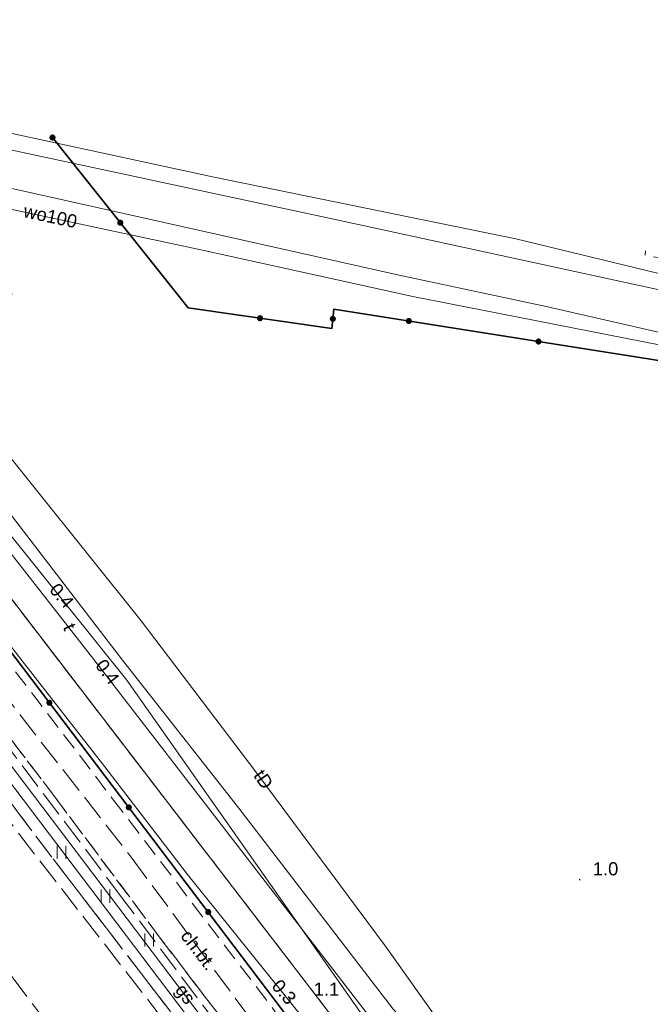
# Model space of a CAD drawing. Extents: x 5479252 to 5479673, y 5984576 to 5984875.
# Tile 8 of 36: x 5479360 to 5479396, y 5984761 to 5984817. Entities that reach past the tile are written whole.
import ezdxf
from ezdxf.enums import TextEntityAlignment as Align

# ---------------------------------------------------------------- set-up
doc = ezdxf.new("R2010")
doc.units = 0
for name, pattern in [('PRZER1-1', [1, 0.5, -0.5]), ('PRZER2-1', [1.5, 1, -0.5]), ('PRZER3-1', [2, 1.5, -0.5])]:
    doc.linetypes.add(name, pattern=pattern)
doc.layers.get('0').update_dxf_attribs({"linetype": 'CONTINUOUS'})
for name, color, linetype, lineweight, true_color in [('GELULI', 7, 'CONTINUOUS', 18, 0xfeffff), ('GESKKL', 7, 'CONTINUOUS', 18, 0x24bc24), ('GESUZY', 7, 'CONTINUOUS', 18, 0x008000), ('GULEPR', 1, 'CONTINUOUS', 18, 0xff0000), ('GULGPR', 7, 'CONTINUOUS', 18, 0xbfbf00), ('GULGPR_O', 7, 'CONTINUOUS', 18, 0xbfbf00), ('GULKPR', 7, 'CONTINUOUS', 18, 0x803300), ('GULTPR', 7, 'CONTINUOUS', 18, 0xff9100), ('GULTPR_O', 7, 'CONTINUOUS', 18, 0xff9100), ('GULWPR', 5, 'CONTINUOUS', 18, 0x0000ff), ('GULWPR_O', 5, 'CONTINUOUS', 18, 0x0000ff)]:
    doc.layers.add(name, color=color, linetype=linetype, lineweight=lineweight, true_color=true_color)
for name, color, linetype, lineweight in [('GESDZI', 7, 'CONTINUOUS', 18), ('GESOZN', 7, 'CONTINUOUS', 18), ('GSLKOG', 7, 'CONTINUOUS', 35), ('GSPWPN', 7, 'CONTINUOUS', 13), ('GSPWPN_O', 7, 'CONTINUOUS', 13), ('GSSKOA', 7, 'CONTINUOUS', 18), ('GSSKOD', 7, 'CONTINUOUS', 18), ('GSSKOD_O', 7, 'CONTINUOUS', 18), ('GSSUTR', 7, 'CONTINUOUS', 18), ('GUPPRZ_O', 7, 'CONTINUOUS', 18)]:
    doc.layers.add(name, color=color, linetype=linetype, lineweight=lineweight)
doc.styles.add('Arial', font='arial.ttf')

# ---------------------------------------------------------------- blocks, each defined once
blk = doc.blocks.new('GSPWPN1')
blk.add_hatch(color=0).paths.add_polyline_path([(-0.045, 0), (-0.043467, -0.011647), (-0.038971, -0.0225), (-0.03182, -0.03182), (-0.0225, -0.038971), (-0.011647, -0.043467), (0, -0.045), (0.011647, -0.043467), (0.0225, -0.038971), (0.03182, -0.03182), (0.038971, -0.0225), (0.043467, -0.011647), (0.045, 0), (0.043467, 0.011647), (0.038971, 0.0225), (0.03182, 0.03182), (0.0225, 0.038971), (0.011647, 0.043467), (0, 0.045), (-0.011647, 0.043467), (-0.0225, 0.038971), (-0.03182, 0.03182), (-0.038971, 0.0225), (-0.043467, 0.011647)])
blk = doc.blocks.new('KOLO')
blk.add_hatch(color=0).paths.add_polyline_path([(-0.175, 0), (-0.169037, -0.045293), (-0.151554, -0.0875), (-0.123744, -0.123744), (-0.0875, -0.151554), (-0.045293, -0.169037), (0, -0.175), (0.045293, -0.169037), (0.0875, -0.151554), (0.123744, -0.123744), (0.151554, -0.0875), (0.169037, -0.045293), (0.175, 0), (0.169037, 0.045293), (0.151554, 0.0875), (0.123744, 0.123744), (0.0875, 0.151554), (0.045293, 0.169037), (0, 0.175), (-0.045293, 0.169037), (-0.0875, 0.151554), (-0.123744, 0.123744), (-0.151554, 0.0875), (-0.169037, 0.045293)])
blk = doc.blocks.new('GSLKOG1')
blk.add_hatch(color=0).paths.add_polyline_path([(-0.175, 0), (-0.169037, -0.045293), (-0.151554, -0.0875), (-0.123744, -0.123744), (-0.0875, -0.151554), (-0.045293, -0.169037), (0, -0.175), (0.045293, -0.169037), (0.0875, -0.151554), (0.123744, -0.123744), (0.151554, -0.0875), (0.169037, -0.045293), (0.175, 0), (0.169037, 0.045293), (0.151554, 0.0875), (0.123744, 0.123744), (0.0875, 0.151554), (0.045293, 0.169037), (0, 0.175), (-0.045293, 0.169037), (-0.0875, 0.151554), (-0.123744, 0.123744), (-0.151554, 0.0875), (-0.169037, 0.045293)])
blk = doc.blocks.new('GSSUTR1')
at = {"color": 0}
for points in [[(-0.25666, 0.36165), (-0.25666, -0.38835)], [(0.24334, -0.38835), (0.24334, 0.36165)]]:
    blk.add_lwpolyline(points, dxfattribs=at)

msp = doc.modelspace()

# ---------------------------------------------------------------- linework, layer by layer
at = {"layer": 'GELULI', "color": 7, "linetype": 'PRZER3-1', "lineweight": 18, "true_color": 0xffffff, "elevation": 9.97}
msp.add_lwpolyline([(5479284.011, 5984868.57), (5479381.554, 5984743.001), (5479416.342, 5984683.732), (5479421.496, 5984655.386)], dxfattribs=at)
at = {"layer": 'GESDZI', "color": 7, "linetype": 'Continuous', "lineweight": 18, "elevation": 10.22}
for points in [[(5479273.762, 5984868.57), (5479320.29, 5984807.58), (5479327.4, 5984798.78), (5479371.87, 5984740.74), (5479381.2, 5984727.47), (5479386.65, 5984719.71), (5479389.33, 5984715.73), (5479400.95, 5984692.74), (5479407, 5984674.47), (5479410.75, 5984650.74), (5479427.24, 5984651.75), (5479434.07, 5984654.6), (5479423.55, 5984689.01), (5479398.56, 5984731.62), (5479385.3, 5984750.66), (5479340.75, 5984808.64), (5479333.8, 5984817.55), (5479294.424, 5984868.57)], [(5479294.827, 5984868.57), (5479333.8, 5984817.55), (5479340.75, 5984808.64), (5479385.3, 5984750.66), (5479398.56, 5984731.62), (5479401.38, 5984729.48), (5479428.97, 5984735.35), (5479418.42, 5984784.61), (5479593.87, 5984758.28), (5479609.91, 5984691.17), (5479671.413, 5984704.239)]]:
    msp.add_lwpolyline(points, dxfattribs=at)
at = {"layer": 'GESKKL', "color": 82, "linetype": 'PRZER3-1', "lineweight": 18, "true_color": 0x24bc24, "elevation": 10.06}
msp.add_lwpolyline([(5479382.41, 5984754.43), (5479423.04, 5984763.03), (5479418.42, 5984784.61), (5479487.419, 5984774.255), (5479491.08, 5984798.58), (5479486.39, 5984808.99), (5479458.45, 5984802.93), (5479449.04, 5984809.53), (5479441.75, 5984831.49), (5479366.06, 5984826.33), (5479329.027, 5984823.798), (5479333.8, 5984817.55), (5479340.75, 5984808.64)], close=True, dxfattribs=at)
at = {"layer": 'GESOZN', "color": 7, "linetype": 'Continuous', "lineweight": 18, "elevation": 10.1}
msp.add_lwpolyline([(5479294.827, 5984868.57), (5479333.8, 5984817.55), (5479340.75, 5984808.64), (5479385.3, 5984750.66), (5479398.56, 5984731.62), (5479401.38, 5984729.48), (5479424.55, 5984696.25), (5479434.07, 5984654.6), (5479444.46, 5984645.11), (5479448.686, 5984575.772)], dxfattribs=at)
at = {"layer": 'GESUZY', "color": 96, "linetype": 'PRZER1-1', "lineweight": 18, "true_color": 0x008000, "elevation": 10.08}
msp.add_lwpolyline([(5479270.86, 5984868.57), (5479272.39, 5984866.58), (5479287, 5984847.58), (5479334.11, 5984786.33), (5479368.08, 5984739.57), (5479377.78, 5984726.22), (5479383.9, 5984717.81), (5479394.81, 5984702.78), (5479405.9, 5984676.03), (5479409.718, 5984656.12), (5479410.75, 5984650.74), (5479427.24, 5984651.75), (5479434.07, 5984654.6), (5479423.55, 5984689.01), (5479398.56, 5984731.62), (5479385.3, 5984750.66), (5479382.41, 5984754.43), (5479340.75, 5984808.64), (5479333.8, 5984817.55), (5479329.027, 5984823.798), (5479294.827, 5984868.57)], dxfattribs=at)
msp.add_lwpolyline([(5479382.41, 5984754.43), (5479423.04, 5984763.03), (5479418.42, 5984784.61), (5479487.419, 5984774.255), (5479491.08, 5984798.58), (5479486.39, 5984808.99), (5479458.45, 5984802.93), (5479449.04, 5984809.53), (5479441.75, 5984831.49), (5479366.06, 5984826.33), (5479329.027, 5984823.798), (5479333.8, 5984817.55), (5479340.75, 5984808.64)], close=True, dxfattribs=at)
at = {"layer": 'GSLKOG', "color": 7, "linetype": 'Continuous', "lineweight": 35, "elevation": 10.18}
for points in [[(5479362.02, 5984810.36), (5479369.77, 5984800.63), (5479377.98, 5984799.46), (5479378.09, 5984800.56), (5479416.296, 5984794.53)], [(5479359.67, 5984801.45), (5479357.61, 5984783.67), (5479375.15, 5984760.57), (5479389.368, 5984741.508), (5479400.4, 5984726.52)]]:
    msp.add_lwpolyline(points, dxfattribs=at)
at = {"layer": 'GSSKOA', "color": 7, "linetype": 'PRZER3-1', "lineweight": 18, "elevation": 10.18}
for points in [[(5479391.07, 5984716.431), (5479389.33, 5984715.73), (5479387.483, 5984715.175), (5479385.28, 5984718.282), (5479387.732, 5984720.311), (5479389.06, 5984722.247), (5479380.755, 5984734.684), (5479370.815, 5984748.061), (5479366.584, 5984753.349), (5479348.967, 5984776.717), (5479321.823, 5984812.256), (5479305.091, 5984834.046), (5479290.746, 5984852.803), (5479288.209, 5984852.087), (5479287.995, 5984851.903), (5479286.922, 5984851.04), (5479286.071, 5984850.37), (5479284.665, 5984852.02), (5479283.066, 5984853.882), (5479285.147, 5984855.225), (5479286.887, 5984857.555), (5479278.355, 5984868.57)], [(5479286.12, 5984868.57), (5479296.069, 5984855.749), (5479301.269, 5984848.764), (5479314.771, 5984831.379), (5479325.711, 5984817.067), (5479329.13, 5984812.84), (5479331.525, 5984812.958), (5479334.008, 5984813.81), (5479336.006, 5984810.994), (5479334.492, 5984808.962), (5479333.831, 5984806.568), (5479341.206, 5984796.975), (5479349.01, 5984786.435), (5479362.66, 5984768.389), (5479376.046, 5984750.97), (5479385.466, 5984738.477), (5479392.01, 5984729.156), (5479396.266, 5984726.897)]]:
    msp.add_lwpolyline(points, dxfattribs=at)
at = {"layer": 'GSSKOD', "color": 7, "linetype": 'PRZER2-1', "lineweight": 18, "elevation": 10.18}
msp.add_lwpolyline([(5479396.266, 5984726.897), (5479391.584, 5984733.476), (5479382.376, 5984745.919), (5479378.45, 5984751.213), (5479368.235, 5984764.584), (5479362.093, 5984772.797), (5479352.59, 5984785.286), (5479345.09, 5984795.297), (5479337.081, 5984805.817), (5479334.492, 5984808.962), (5479336.006, 5984810.994), (5479336.66, 5984809.84), (5479342.559, 5984802.663), (5479350.342, 5984792.255), (5479356.269, 5984784.631), (5479365.455, 5984772.617), (5479374.788, 5984760.4), (5479384.731, 5984747.029), (5479394.844, 5984733.251), (5479400.485, 5984725.551)], close=True, dxfattribs=at)
at = {"layer": 'GSSUTR', "color": 7, "linetype": 'PRZER2-1', "lineweight": 18, "elevation": 10.1}
msp.add_lwpolyline([(5479396.266, 5984726.897), (5479392.01, 5984729.156), (5479385.466, 5984738.477), (5479376.046, 5984750.97), (5479362.66, 5984768.389), (5479349.01, 5984786.435), (5479341.206, 5984796.975), (5479333.831, 5984806.568), (5479334.492, 5984808.962), (5479337.081, 5984805.817), (5479345.09, 5984795.297), (5479352.59, 5984785.286), (5479362.093, 5984772.797), (5479368.235, 5984764.584), (5479378.45, 5984751.213), (5479382.376, 5984745.919), (5479391.584, 5984733.476)], close=True, dxfattribs=at)
at = {"layer": 'GULEPR', "color": 1, "linetype": 'Continuous', "lineweight": 18, "true_color": 0xff0000, "elevation": 10.14}
for points in [[(5479292.789, 5984868.57), (5479301.9, 5984856.7), (5479309.7, 5984846.28), (5479332.5, 5984816.8), (5479337.39, 5984810.26), (5479350.42, 5984793.1), (5479365.02, 5984774.44), (5479369.73, 5984768.29), (5479376.35, 5984760.09), (5479380.07, 5984756.12), (5479387.3, 5984746.47), (5479388.87, 5984744.19), (5479390.54, 5984740.62), (5479391.52, 5984738.79), (5479394.88, 5984734.3), (5479396.1, 5984733.54), (5479396.46, 5984732.86)], [(5479294.48, 5984868.57), (5479313.62, 5984844.51), (5479319.33, 5984838.04), (5479321.66, 5984837.99), (5479337.53, 5984818.34), (5479342.75, 5984809.93), (5479343.93, 5984807.31), (5479356.13, 5984791.47), (5479359.41, 5984787.93), (5479366.27, 5984779.39), (5479386.25, 5984751), (5479403.07, 5984730.06), (5479407.56, 5984730.25), (5479419.21, 5984731.54), (5479431.73, 5984733.93), (5479432.49, 5984731.13), (5479433.75, 5984725.83), (5479435.65, 5984717.82), (5479437.97, 5984714.16)], [(5479402.298, 5984797.959), (5479390.229, 5984800.704), (5479381.828, 5984802.496), (5479369.339, 5984805.296), (5479359.454, 5984807.508), (5479350.325, 5984809.552), (5479346.097, 5984810.449), (5479344.083, 5984811.174), (5479339.267, 5984817.017), (5479332.714, 5984824.989), (5479327.17, 5984831.859), (5479323.006, 5984836.918), (5479319.87, 5984841.044), (5479315.464, 5984846.42), (5479307.885, 5984855.623), (5479302.509, 5984861.392), (5479300.679, 5984863.427), (5479296.752, 5984868.57)]]:
    msp.add_lwpolyline(points, dxfattribs=at)
at = {"layer": 'GULEPR', "color": 1, "linetype": 'PRZER3-1', "lineweight": 18, "true_color": 0xff0000, "elevation": 10.14}
msp.add_lwpolyline([(5479471.11, 5984781.9), (5479469.79, 5984782.04), (5479469.82, 5984782.3), (5479469.79, 5984782.04), (5479468.23, 5984782.2), (5479468.26, 5984782.45), (5479468.23, 5984782.2), (5479457.16, 5984783.56), (5479456.16, 5984787.36), (5479446.73, 5984793.8), (5479446.78, 5984794.21), (5479441.51, 5984795.28), (5479435.96, 5984795.89), (5479421.39, 5984798.71), (5479421.42, 5984798.96), (5479421.39, 5984798.71), (5479395.87, 5984803.65), (5479395.9, 5984803.9)], dxfattribs=at)
at = {"layer": 'GULGPR', "color": 52, "linetype": 'Continuous', "lineweight": 18, "true_color": 0xbfbf00, "elevation": 10.14}
msp.add_lwpolyline([(5479439.43, 5984655.715), (5479435.468, 5984672.679), (5479413.012, 5984711.418), (5479407.66, 5984718.66), (5479407.407, 5984718.976), (5479393.592, 5984729.736), (5479337.954, 5984803.102), (5479327.447, 5984816.767), (5479287.868, 5984868.57)], dxfattribs=at)
at = {"layer": 'GULGPR', "color": 52, "linetype": 'PRZER3-1', "lineweight": 18, "true_color": 0xbfbf00, "elevation": 10.14}
msp.add_lwpolyline([(5479435.66, 5984671.51), (5479432.46, 5984684.35), (5479425.58, 5984688.49), (5479418.36, 5984703.11), (5479415.46, 5984708.04), (5479409.56, 5984716.5), (5479407.59, 5984718.78), (5479400.78, 5984728.64), (5479393.81, 5984729.69), (5479382.32, 5984745.27), (5479366.01, 5984766.94), (5479348.26, 5984790.41), (5479334.55, 5984808.07), (5479330.6, 5984813.19), (5479312.45, 5984836.81), (5479294.48, 5984860.25), (5479288.101, 5984868.57)], dxfattribs=at)
at = {"layer": 'GULKPR', "color": 36, "linetype": 'Continuous', "lineweight": 18, "true_color": 0x803300, "elevation": 10.14}
for points in [[(5479376.93, 5984750.69), (5479352.07, 5984783.48), (5479326.98, 5984815.8), (5479296.76, 5984855.61), (5479286.815, 5984868.57)], [(5479300.717, 5984868.57), (5479304.778, 5984863.224), (5479306.783, 5984860.684), (5479312.924, 5984853.061), (5479317.656, 5984847.225), (5479323.258, 5984840.753), (5479324.451, 5984839.268), (5479325.896, 5984837.484), (5479328.549, 5984834.197), (5479331.216, 5984830.903), (5479335.472, 5984825.807), (5479343.097, 5984816.676), (5479346.148, 5984812.504), (5479356.674, 5984810.277), (5479378.264, 5984805.655), (5479407.03, 5984799.428), (5479446.558, 5984791.143), (5479450.466, 5984769.725)], [(5479302.102, 5984868.57), (5479311.159, 5984857.173), (5479317.11, 5984849.986), (5479326.121, 5984838.954), (5479339.624, 5984822.28), (5479346.613, 5984813.353), (5479355.905, 5984811.416), (5479371.26, 5984808.104), (5479388.496, 5984804.567), (5479398.461, 5984802.153), (5479412.525, 5984798.925), (5479417.521, 5984797.381), (5479429.901, 5984795.64), (5479446.954, 5984791.963), (5479449.34, 5984778.615), (5479451.059, 5984769.783), (5479451.176, 5984769.184)]]:
    msp.add_lwpolyline(points, dxfattribs=at)
at = {"layer": 'GULTPR', "color": 30, "linetype": 'Continuous', "lineweight": 18, "true_color": 0xff9100, "elevation": 10.14}
for points in [[(5479433.826, 5984654.498), (5479432.46, 5984658.51), (5479432.02, 5984669.31), (5479429.98, 5984679.7), (5479426.33, 5984688.78), (5479411.55, 5984718.99), (5479409.09, 5984727.32), (5479408.35, 5984729.9), (5479407.96, 5984729.82), (5479403.41, 5984729.78), (5479398.65, 5984738), (5479387.23, 5984751.82), (5479381.25, 5984758.71), (5479364.38, 5984780.56), (5479356.57, 5984790.52), (5479354.75, 5984793.61), (5479351.29, 5984798.32), (5479346.66, 5984804.91), (5479340.5, 5984812.68), (5479336.24, 5984818.16), (5479323.94, 5984834.07), (5479311.72, 5984848.41), (5479296.98, 5984865.92), (5479294.773, 5984868.57)], [(5479431.715, 5984686.346), (5479427.645, 5984696.003), (5479421.553, 5984706.614), (5479412.402, 5984719.976), (5479409.146, 5984725.702), (5479408.5, 5984727.386), (5479407.265, 5984728.397), (5479405.91, 5984729.45), (5479403.616, 5984731.485), (5479396.514, 5984741.759), (5479388.962, 5984753.044), (5479381.074, 5984764.132), (5479373.635, 5984774.153), (5479367.095, 5984782.771), (5479357.944, 5984794.14), (5479351.487, 5984801.467), (5479347.192, 5984806.379), (5479344.404, 5984808.606), (5479342.607, 5984809.467), (5479342.027, 5984809.298), (5479339.875, 5984810.403), (5479338.415, 5984816.578), (5479336.507, 5984819.048), (5479332.591, 5984818.694)]]:
    msp.add_lwpolyline(points, dxfattribs=at)
at = {"layer": 'GULWPR', "color": 5, "linetype": 'PRZER3-1', "lineweight": 18, "true_color": 0x0000ff, "elevation": 10.14}
msp.add_lwpolyline([(5479290.221, 5984868.57), (5479297.362, 5984859.352), (5479331.523, 5984814.751), (5479346.603, 5984794.76), (5479366.523, 5984769.272), (5479393.099, 5984733.301)], dxfattribs=at)
at = {"layer": 'GULWPR', "color": 5, "linetype": 'Continuous', "lineweight": 18, "true_color": 0x0000ff, "elevation": 10.14}
for points in [[(5479429.818, 5984762.043), (5479429.79, 5984768.023), (5479430.295, 5984768.612), (5479438.773, 5984771.138), (5479447.896, 5984772.795), (5479445.061, 5984789.525), (5479433.664, 5984791.546), (5479421.481, 5984793.792), (5479412.526, 5984795.617), (5479399.782, 5984797.918), (5479382.602, 5984801.287), (5479370.588, 5984803.926), (5479353.182, 5984807.647), (5479346.362, 5984808.979), (5479344.93, 5984811.337), (5479336.481, 5984821.526), (5479324.214, 5984836.32), (5479315.119, 5984847.605), (5479303.974, 5984861.388), (5479298.207, 5984868.57)], [(5479434.336, 5984670.463), (5479431.192, 5984680.765), (5479427.038, 5984691.461), (5479423.024, 5984699.264), (5479418.055, 5984708.444), (5479413.957, 5984716.163), (5479412.188, 5984722.872), (5479410.307, 5984729.413), (5479408.18, 5984731.99), (5479402.48, 5984752.08), (5479388.26, 5984752.52), (5479385.464, 5984756.333), (5479381.478, 5984760.6), (5479372.664, 5984772.081), (5479366.011, 5984780.531), (5479357.842, 5984791.17), (5479357.309, 5984791.984), (5479356.803, 5984792.685), (5479351.133, 5984800.742), (5479353.126, 5984807.451), (5479353.182, 5984807.647)], [(5479429.818, 5984762.043), (5479429.79, 5984768.023), (5479430.295, 5984768.612), (5479438.773, 5984771.138), (5479447.896, 5984772.795), (5479445.061, 5984789.525), (5479433.664, 5984791.546), (5479421.481, 5984793.792), (5479412.526, 5984795.617), (5479402.61, 5984797.31), (5479399.782, 5984797.918), (5479382.602, 5984801.287), (5479370.588, 5984803.926), (5479353.182, 5984807.647)]]:
    msp.add_lwpolyline(points, dxfattribs=at)

# ---------------------------------------------------------------- block references
at = {"layer": 'GSLKOG', "color": 7, "linetype": 'Continuous', "lineweight": 35}
for name, p, rotation in [('GSLKOG1', (5479362.02, 5984810.36, 10.18), 308.5375198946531), ('KOLO', (5479365.895, 5984805.495, 10.18), 308.5375198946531), ('KOLO', (5479365.895, 5984805.495, 10.18), 308.5375198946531), ('KOLO', (5479373.875, 5984800.045, 10.18), 351.8894391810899), ('KOLO', (5479373.875, 5984800.045, 10.18), 351.8894391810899), ('KOLO', (5479378.035, 5984800.01, 10.18), 84.2894068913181), ('KOLO', (5479378.035, 5984800.01, 10.18), 84.2894068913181), ('KOLO', (5479382.376, 5984799.884, 10.18), 351.0312847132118), ('KOLO', (5479382.376, 5984799.884, 10.18), 351.0312847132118), ('KOLO', (5479389.785, 5984798.714, 10.18), 351.0312847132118), ('KOLO', (5479389.785, 5984798.714, 10.18), 351.0312847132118), ('KOLO', (5479361.844, 5984778.093, 10.18), 307.209670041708), ('KOLO', (5479361.844, 5984778.093, 10.18), 307.209670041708), ('KOLO', (5479366.38, 5984772.12, 10.18), 307.209670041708), ('KOLO', (5479366.38, 5984772.12, 10.18), 307.209670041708), ('KOLO', (5479370.916, 5984766.147, 10.18), 307.209670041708), ('KOLO', (5479370.916, 5984766.147, 10.18), 307.209670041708)]:
    msp.add_blockref(name, p, dxfattribs=dict(at, rotation=rotation))
at = {"layer": 'GSPWPN', "color": 7, "linetype": 'Continuous', "lineweight": 13}
msp.add_blockref('GSPWPN1', (5479392.136, 5984767.991, 10.08), dxfattribs=at)
at = {"layer": 'GSSUTR', "color": 7, "linetype": 'Continuous', "lineweight": 18}
for p in [(5479362.549, 5984769.563, 10.1), (5479365.049, 5984767.063, 10.1), (5479367.549, 5984764.563, 10.1)]:
    msp.add_blockref('GSSUTR1', p, dxfattribs=at)

# ---------------------------------------------------------------- texts
at = {"layer": 'GSPWPN_O', "color": 7, "linetype": 'Continuous', "lineweight": 0, "style": 'Arial'}
for s, p in [('1.0', (5479392.886, 5984768.241, 10.8)), ('1.1', (5479376.942, 5984761.366, 10.8))]:
    msp.add_text(s, height=0.75, dxfattribs=at).set_placement(p)
at = {"layer": 'GSSKOD_O', "color": 7, "linetype": 'Continuous', "lineweight": 0, "style": 'Arial'}
msp.add_text('ch.bt.', height=0.75, rotation=307.3784, dxfattribs=at).set_placement((5479370.072, 5984763.756, 10.8), align=Align.CENTER)
at = {"layer": 'GULGPR_O', "color": 52, "linetype": 'Continuous', "lineweight": 0, "true_color": 0xbfbf00, "style": 'Arial'}
msp.add_text('gs', height=0.75, rotation=307.1753, dxfattribs=at).set_placement((5479369.32, 5984761.243, 10.8), align=Align.CENTER)
at = {"layer": 'GULTPR_O', "color": 30, "linetype": 'Continuous', "lineweight": 0, "true_color": 0xff9100, "style": 'Arial'}
for s, rotation, p in [('t', 293.1507, (5479362.663, 5984782.283, 10.8)), ('tD', 304.4062, (5479373.765, 5984773.51, 10.8))]:
    msp.add_text(s, height=0.75, rotation=rotation, dxfattribs=at).set_placement(p, align=Align.CENTER)
at = {"layer": 'GULWPR_O', "color": 5, "linetype": 'Continuous', "lineweight": 0, "true_color": 0x0000ff, "style": 'Arial'}
msp.add_text('wo100', height=0.75, rotation=347.9302, dxfattribs=at).set_placement((5479361.824, 5984805.5, 10.8), align=Align.CENTER)
at = {"layer": 'GUPPRZ_O', "color": 1, "linetype": 'Continuous', "lineweight": 0, "true_color": 0xff0000, "style": 'Arial'}
for s, rotation, p in [('0.4', 310.3008, (5479361.796, 5984784.517, 10.8)), ('0.3', 310.7286, (5479374.493, 5984761.895, 10.8))]:
    msp.add_text(s, height=0.75, rotation=rotation, dxfattribs=at).set_placement(p)
at = {"layer": 'GUPPRZ_O', "color": 30, "linetype": 'Continuous', "lineweight": 0, "true_color": 0xff9100, "style": 'Arial'}
msp.add_text('0.4', height=0.75, rotation=306.7339, dxfattribs=at).set_placement((5479364.427, 5984780.219, 10.8))

doc.saveas('drawing.dxf')
